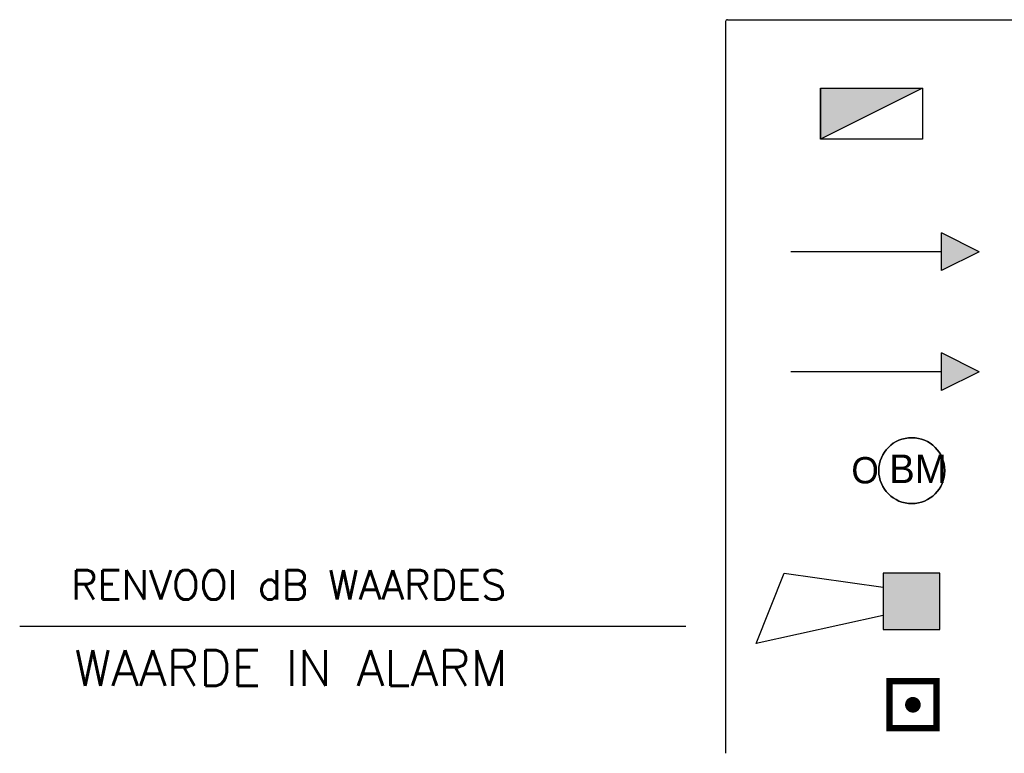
# Model space of a CAD drawing. Header units: millimetres. Extents: x 1890 to 160200, y 5205 to 111580.
# Tile 8 of 51: x 63459 to 70984, y 6504 to 12115. Entities that reach past the tile are written whole.
import ezdxf
from ezdxf.enums import TextEntityAlignment as Align

# ---------------------------------------------------------------- set-up
doc = ezdxf.new("R2010")
doc.units = ezdxf.units.MM
doc.layers.add('BRAND', color=1, linetype='Continuous')
doc.layers.add('DB-waardes', color=6, linetype='Continuous')
doc.styles.add('ROMANS', font='romans')
doc.styles.add('TXT', font='txt')

# ---------------------------------------------------------------- blocks, each defined once
blk = doc.blocks.new('SWHOOP')
at = {"layer": 'BRAND', "color": 0}
for p, q in [((3, 0.75), (9.75, 2.25)), ((9.75, 2.25), (8.25, -1.5)), ((3, 1.5), (0, 1.5)), ((3, -1.5), (3, 1.5)), ((8.25, -1.5), (3, -0.75)), ((0, -1.5), (3, -1.5))]:
    blk.add_line(p, q, dxfattribs=at)
at = {"layer": 'BRAND'}
blk.add_line((0, 1.5), (0, -1.5), dxfattribs=at)
at = {"layer": 'BRAND', "color": 0}
blk.add_solid([(0, -1.5), (3, -1.5), (0, 1.5), (3, 1.5)], dxfattribs=at)
blk = doc.blocks.new('handmel')
at = {"layer": 'BRAND', "color": 0, "const_width": 0.416}
blk.add_lwpolyline([(0.52, 1.56), (-1.56, 1.56), (-1.56, -1.56), (1.56, -1.56), (1.56, 1.56), (0.52, 1.56)], dxfattribs=at)
at = {"layer": 'BRAND', "color": 0, "const_width": 0.52}
blk.add_lwpolyline([(-0.26, 0, 1), (0.26, 0, 1)], format="xyb", close=True, dxfattribs=at)
at = {"layer": 'BRAND', "color": 0, "style": 'ROMANS'}
blk.add_attdef('X', text='', height=2, dxfattribs=at).set_placement((0.053, -3.06), align=Align.MIDDLE)
blk = doc.blocks.new('BR-OPT-M')
at = {"layer": 'BRAND', "color": 0}
blk.add_lwpolyline([(1.75, 0, 1), (-1.75, 0, 1)], format="xyb", close=True, dxfattribs=at)
blk.add_circle((0, 0), 1.75, dxfattribs=at)
for start, end in [(0, 180), (180, 0)]:
    blk.add_arc((0, 0), 1.75, start, end, dxfattribs=at)
at = {"layer": 'BRAND', "color": 0, "style": 'TXT'}
blk.add_text('O', height=1.4, dxfattribs=at).set_placement((-3.202, -0.678))
at = {"layer": 'BRAND', "color": 0, "insert": (-1.199, 0.857), "char_height": 1.5216, "width": 4.01713, "attachment_point": 1, "style": 'TXT'}
blk.add_mtext('BM', dxfattribs=at)
at = {"layer": 'BRAND', "color": 0, "style": 'ROMANS'}
blk.add_attdef('ION1-B', text='', height=1.75, dxfattribs=at).set_placement((-0.235, -2.428), align=Align.TOP_CENTER)

msp = doc.modelspace()

# ---------------------------------------------------------------- linework, layer by layer
at = {"layer": 'BRAND'}
for p, q in [((68853.4, 12100.6), (68853.4, 6504.4)), ((68867.8, 12115), (88537.9, 12115)), ((70358.4, 11590.2), (69580.2, 11201)), ((69580.2, 11590.2), (69580.2, 11201)), ((69580.2, 11201), (69580.2, 11590.2)), ((69580.2, 11590.2), (70358.4, 11590.2)), ((70358.4, 11590.2), (70358.4, 11201)), ((70358.4, 11201), (69580.2, 11201)), ((70358.4, 11201), (69580.2, 11201)), ((70792.4, 10340.8), (70504.4, 10484.8)), ((70504.4, 10196.8), (70504.4, 10484.8)), ((70504.4, 10340.8), (69352.4, 10340.8)), ((70792.4, 10340.8), (70504.4, 10196.8)), ((70792.4, 9421.9), (70504.4, 9565.9)), ((70504.4, 9277.9), (70504.4, 9565.9)), ((70504.4, 9421.9), (69352.4, 9421.9)), ((70792.4, 9421.9), (70504.4, 9277.9))]:
    msp.add_line(p, q, dxfattribs=at)
msp.add_arc((68867.8, 12100.6), 14.4, 90, 180, dxfattribs=at)
for points in [[(69580.2, 11590.2), (69580.2, 11201), (70358.4, 11590.2)], [(70792.4, 10340.8), (70504.4, 10484.8), (70504.4, 10196.8)], [(70792.4, 9421.9), (70504.4, 9565.9), (70504.4, 9277.9)]]:
    msp.add_solid(points, dxfattribs=at)
at = {"layer": 'DB-waardes', "color": 7}
msp.add_line((63458.9, 7477.3), (68549.7, 7477.3), dxfattribs=at)

# ---------------------------------------------------------------- block references
at = {"layer": 'BRAND'}
for name, p, xscale, yscale, zscale in [('BR-OPT-M', (70276.5, 8666.2), 144, 144, 144), ('handmel', (70285.4, 6875.5), 115.2, 115.2, 115.2)]:
    msp.add_blockref(name, p, dxfattribs=dict(at, xscale=xscale, yscale=yscale, zscale=zscale))
at = {"layer": 'BRAND', "xscale": 144, "yscale": 144, "zscale": 144, "rotation": 180}
msp.add_blockref('SWHOOP', (70490.3, 7667.3), dxfattribs=at)

# ---------------------------------------------------------------- texts
at = {"layer": 'DB-waardes', "color": 7, "style": 'ROMANS'}
msp.add_text('RENVOOI dB WAARDES', height=225, dxfattribs=at).set_placement((63851.7, 7679.9))
at = {"layer": 'DB-waardes', "style": 'ROMANS'}
msp.add_text('WAARDE IN ALARM', height=275, dxfattribs=at).set_placement((63876.2, 7019.4))

doc.saveas('drawing.dxf')
